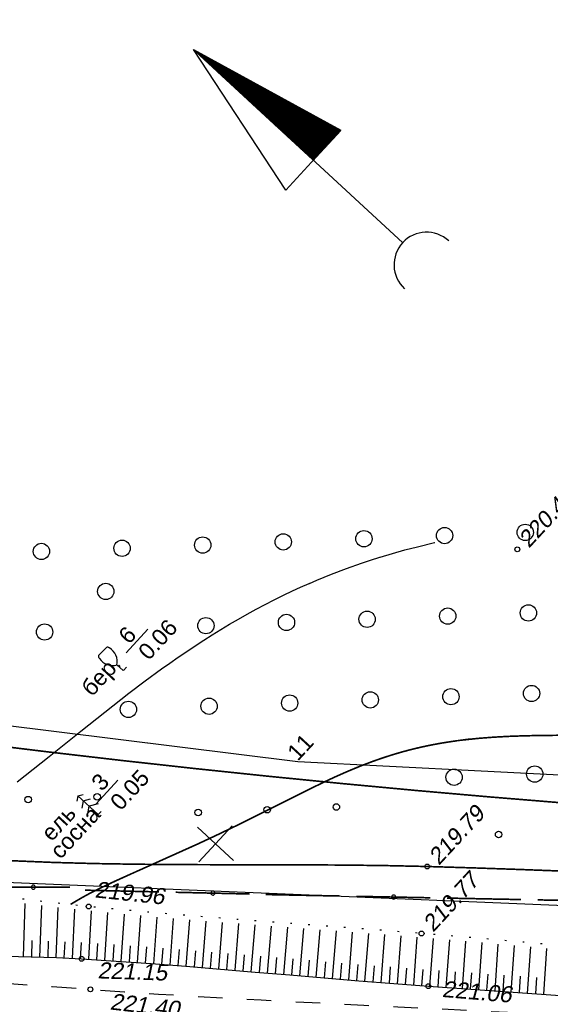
# Model space of a CAD drawing. Header units: millimetres. Extents: x -10 to 1169, y 1 to 1686.
# Tile 109 of 224: x 713 to 745, y 501 to 561. Entities that reach past the tile are written whole.
import ezdxf

# ---------------------------------------------------------------- set-up
doc = ezdxf.new("R2010")
doc.units = ezdxf.units.MM
for name, pattern in [('ADOT1', [1, 0, -1]), ('AHIDDEN1', [2, 0.5, -1.5]), ('AHIDDEN2', [3, 1.5, -1.5])]:
    doc.linetypes.add(name, pattern=pattern)
for name, color, linetype in [('CONTURS', 7, 'Continuous'), ('COORDS', 7, 'Continuous'), ('IZOLINES', 32, 'Continuous'), ('PDIGIT', 170, 'Continuous'), ('PICKETS', 7, 'Continuous'), ('УЧАСТКИ', 7, 'Continuous')]:
    doc.layers.add(name, color=color, linetype=linetype)
doc.styles.get("Standard").update_dxf_attribs({"font": 'arial.ttf'})

# ---------------------------------------------------------------- blocks, each defined once
blk = doc.blocks.new('372')
at = {"layer": 'CONTURS'}
blk.add_circle((0, 0), 1, dxfattribs=at)
blk = doc.blocks.new('390_2')
at = {"layer": 'CONTURS', "color": 7}
for p, q in [((0.6991505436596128, 3.473176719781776), (-0.6905651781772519, 3.473176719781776)), ((0.0023088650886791, 1.057788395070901), (0.0023088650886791, 0.0293004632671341)), ((0.0176911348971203, -0.0024620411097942), (0.5792057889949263, -0.0024620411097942))]:
    blk.add_line(p, q, dxfattribs=at)
at = {"layer": 'CONTURS', "color": 7, "linetype": 'Continuous'}
for centre, radius, start, end in [((1.008602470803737, 2.722503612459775), 1.954260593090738, 167.2458957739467, 239.3760234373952), ((-19.93655262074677, 7.463485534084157), 19.5207581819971, 347.245895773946, 347.6983439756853), ((-0.6490946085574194, 3.257555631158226), 0.2199581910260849, 101.9407673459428, 167.6983439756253), ((-0.6905651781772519, 3.453655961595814), 0.0195207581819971, 90, 101.9407673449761), ((-1.008911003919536, 2.722503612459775), 1.954260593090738, 300.6239765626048, 12.75410422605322), ((0.6487860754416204, 3.257555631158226), 0.2199581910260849, 12.30165602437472, 76.96725551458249), ((19.93624408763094, 7.463485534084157), 19.5207581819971, 192.3016560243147, 192.7541042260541)]:
    blk.add_arc(centre, radius, start, end, dxfattribs=at)
blk = doc.blocks.new('390_5')
at = {"layer": 'CONTURS', "color": 7}
for p, q in [((0.0041507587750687, 2.480696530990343), (-0.7629712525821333, 2.004656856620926)), ((0.0041507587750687, 3.402063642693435), (-0.5743346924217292, 3.033516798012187)), ((0.0041507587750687, 3.402063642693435), (0.0041507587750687, 0.0083614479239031)), ((0.0041507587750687, 3.402063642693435), (0.5826362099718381, 3.033516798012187)), ((0.0041507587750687, 2.480696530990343), (0.7712727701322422, 2.004656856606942)), ((-0.9641835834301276, 0.8836602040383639), (0.0041507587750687, 1.513261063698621)), ((0.9724851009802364, 0.8836602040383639), (0.0041507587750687, 1.513261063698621)), ((0.0031036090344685, 0.0007330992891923), (0.5312859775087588, 0.0007330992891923))]:
    blk.add_line(p, q, dxfattribs=at)
blk = doc.blocks.new('NSARROW')
at = {"layer": 'CONTURS'}
h = blk.add_hatch(dxfattribs=at)
h.set_pattern_fill('ANSI37', color=256, scale=0.1, style=0)
h.set_pattern_definition([(45, (0, 0), (-0.0088388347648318, 0.0088388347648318), []), (135, (0, 0), (-0.0088388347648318, -0.0088388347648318), [])])
h.paths.add_polyline_path([(0, 40), (0, 20), (5, 20)])
for p, q in [((-5, 20), (0, 40)), ((0, 5.045686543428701), (0, 40)), ((0, 40), (5, 20)), ((5, 20), (-5, 20))]:
    blk.add_line(p, q, dxfattribs=at)
blk.add_arc((0, 1.074739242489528), 4, 0, 180, dxfattribs=at)
blk = doc.blocks.new('373')
at = {"layer": 'CONTURS'}
blk.add_circle((0, 0), 0.4, dxfattribs=at)
blk = doc.blocks.new('133')
at = {"layer": 'CONTURS', "color": 7, "linetype": 'Continuous', "const_width": 0.2}
for points in [[(-11, 0), (-2, 0)], [(0, 0), (9, 0)]]:
    blk.add_lwpolyline(points, dxfattribs=at)
at = {"layer": 'CONTURS', "color": 7, "linetype": 'Continuous', "const_width": 0.5}
blk.add_lwpolyline([(-6.791280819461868, -0.0028738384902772, 1), (-6.291280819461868, -0.0028738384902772, 1)], format="xyb", close=True, dxfattribs=at)

msp = doc.modelspace()

# ---------------------------------------------------------------- linework, layer by layer
at = {"layer": 'CONTURS', "lineweight": -2}
for p, q in [((712.8288784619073, 503.5293931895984), (712.9319874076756, 506.7916837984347)), ((713.8285287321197, 503.502948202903), (713.941834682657, 506.6708788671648)), ((714.8280304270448, 503.4713830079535), (714.9539708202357, 506.5539189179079)), ((715.8268430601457, 503.4226662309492), (715.9711218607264, 506.4446049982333)), ((716.8252994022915, 503.3671240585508), (716.987687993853, 506.3373375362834)), ((717.8232474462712, 503.303095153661), (718.0000347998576, 506.2396291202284)), ((718.8210459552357, 503.2367767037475), (719.0105113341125, 506.1432142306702)), ((719.8184824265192, 503.1652191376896), (720.0181702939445, 506.0526215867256)), ((720.8158459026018, 503.0926512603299), (721.0246433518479, 505.96291415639)), ((721.8128399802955, 503.0151734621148), (722.0290851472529, 505.8780587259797)), ((722.8098216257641, 502.9375358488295), (723.0325313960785, 505.7937588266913)), ((723.806471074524, 502.8557441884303), (724.0343328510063, 505.713380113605)), ((724.8031205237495, 502.7739525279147), (725.0350526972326, 505.633308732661)), ((725.7995660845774, 502.6897133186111), (726.0355508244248, 505.5561112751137)), ((726.7959894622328, 502.6052121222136), (727.0348805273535, 505.479058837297)), ((727.7923402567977, 502.5198593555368), (728.0335649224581, 505.4039074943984)), ((728.7886691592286, 502.4342514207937), (729.0311602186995, 505.3288373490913)), ((729.7850250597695, 502.3489582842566), (730.0277862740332, 505.2545695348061)), ((730.7813964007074, 502.2638457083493), (731.0235112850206, 505.1803816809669)), ((731.7778570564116, 502.1797852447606), (732.0180407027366, 505.1058973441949)), ((732.7744053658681, 502.0967703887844), (733.0119755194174, 505.0314285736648)), ((733.7710661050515, 502.0151164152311), (734.0046568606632, 504.9556842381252)), ((734.7679158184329, 501.9358028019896), (734.9972606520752, 504.8797491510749)), ((735.7648635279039, 501.8577306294), (735.9888822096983, 504.8016749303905)), ((736.7621212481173, 501.7837236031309), (736.9813868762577, 504.7230278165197)), ((713.3287035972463, 503.5161706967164), (713.3623404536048, 504.5156048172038)), ((714.3282795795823, 503.4871656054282), (714.3665281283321, 504.4864338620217)), ((715.3274367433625, 503.4470246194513), (715.3716591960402, 504.4460463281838)), ((716.3260712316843, 503.3948951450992), (716.3771825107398, 504.3935881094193)), ((717.324273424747, 503.3351096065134), (717.3816007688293, 504.3334650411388)), ((718.3221467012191, 503.2699359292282), (718.3847065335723, 504.267977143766)), ((719.3197641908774, 503.2009979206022), (719.386779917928, 504.1987498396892)), ((720.3171641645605, 503.1289351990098), (720.3879326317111, 504.1264279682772)), ((737.7594047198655, 501.7100644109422), (737.973838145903, 504.6411102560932)), ((738.7569136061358, 501.6395234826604), (738.9674017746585, 504.5580377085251)), ((739.7544224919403, 501.5689825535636), (739.9616462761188, 504.4749078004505)), ((740.7519442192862, 501.4986234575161), (740.9559317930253, 504.3882991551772)), ((741.7495165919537, 501.4289860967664), (741.9505554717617, 504.3010870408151)), ((742.7470889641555, 501.3593487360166), (742.9452708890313, 504.213866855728)), ((743.7446913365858, 501.2901424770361), (743.9396533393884, 504.1244252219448)), ((721.3143429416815, 503.0539123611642), (721.3882777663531, 504.051175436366)), ((722.3113308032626, 502.9763546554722), (722.3878580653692, 503.9734221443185)), ((723.3081463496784, 502.8966400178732), (723.386758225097, 503.8935453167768)), ((724.3047957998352, 502.814848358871), (724.3849627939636, 503.8116298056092)), ((725.3013433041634, 502.7318329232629), (725.382793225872, 503.7285103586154)), ((726.2977777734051, 502.6474627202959), (726.3802235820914, 503.6440582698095)), ((727.2941648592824, 502.5625357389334), (727.3772603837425, 503.5590773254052)), ((744.7423623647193, 501.2219330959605), (744.9342292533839, 504.0348851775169)), ((728.2905047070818, 502.4770553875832), (728.3739205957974, 503.4735702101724)), ((729.2868471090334, 502.3916048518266), (729.3702171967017, 503.3881235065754)), ((730.2832107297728, 502.306401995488), (730.366204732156, 503.3029520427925)), ((731.2796267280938, 502.2218154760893), (731.3618948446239, 503.2184257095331)), ((732.2761312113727, 502.1382778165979), (732.3573789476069, 503.13497175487)), ((733.2727357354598, 502.0559434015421), (733.3526736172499, 503.0527432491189)), ((734.2694909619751, 501.9754596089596), (734.3479187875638, 502.9723794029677)), ((735.2663896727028, 501.8967667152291), (735.3431617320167, 502.8938153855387)), ((736.2634923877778, 501.8207271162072), (736.338626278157, 502.8179005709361)), ((737.2607629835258, 501.7468940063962), (737.3344417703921, 502.7441760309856)), ((738.258159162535, 501.6747939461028), (738.3306098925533, 502.6721659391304)), ((739.2556680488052, 501.604253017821), (739.3272014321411, 502.6016912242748)), ((740.2531833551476, 501.5338030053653), (740.32395775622, 502.5312953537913)), ((741.25073040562, 501.4638047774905), (741.3208527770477, 502.4613431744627)), ((742.2483027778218, 501.3941674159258), (742.317847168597, 502.3917462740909)), ((743.2458901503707, 501.3247456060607), (743.3148341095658, 502.3223661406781)), ((744.2435268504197, 501.2560377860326), (744.3118655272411, 502.2536999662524))]:
    msp.add_line(p, q, dxfattribs=at)
at = {"layer": 'CONTURS'}
for points in [[(719.1171515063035, 522.185494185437), (720.4536818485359, 523.6319081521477)], [(717.2783614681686, 512.914522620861), (718.614891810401, 514.3609365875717)]]:
    msp.add_lwpolyline(points, dxfattribs=at)
at = {"layer": 'CONTURS', "linetype": 'AHIDDEN1', "const_width": 0.1, "flags": 128}
for points in [[(706.1757303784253, 522.4857214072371), (705.6501780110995, 520.3443269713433), (705.2924642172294, 518.3927497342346), (705.1025889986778, 516.6309896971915), (705.0805523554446, 515.0590468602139), (705.2263542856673, 513.6769212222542), (705.5399947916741, 512.4846127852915), (706.0214738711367, 511.4821215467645), (706.6707915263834, 510.6694475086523), (707.4879477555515, 510.0465906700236), (708.4729425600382, 509.6135510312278), (708.7871783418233, 509.5323441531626), (709.124113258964, 509.4765573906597), (709.4797438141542, 509.4417707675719), (709.8500665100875, 509.4235643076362), (710.2310778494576, 509.4175180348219), (710.6187743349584, 509.4192119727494), (711.0091524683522, 509.4242261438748), (711.3982087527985, 509.4281405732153), (711.7819396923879, 509.4265352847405), (712.1563417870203, 509.4149903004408), (714.6976512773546, 509.3110379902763), (717.2401292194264, 509.2423017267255), (719.7835326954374, 509.2013035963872), (722.3276187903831, 509.1805656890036), (724.8721445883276, 509.1726100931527), (727.4168671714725, 509.169958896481), (729.9615436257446, 509.1651341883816), (732.5059310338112, 509.1506580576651), (735.049786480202, 509.1190525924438), (737.5928670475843, 509.0628398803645), (740.5460570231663, 508.9736759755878), (743.4989749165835, 508.8719673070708), (746.4516170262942, 508.7589509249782), (749.4039796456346, 508.6358638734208), (752.3560590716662, 508.503943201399), (755.3078515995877, 508.3644259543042), (758.2593535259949, 508.2185491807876), (761.2105611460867, 508.0675499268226), (764.1614707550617, 507.9126652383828), (767.1120786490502, 507.7551321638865), (769.5908150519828, 507.6030492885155), (772.0690135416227, 507.4206153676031), (774.5468159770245, 507.219163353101), (777.0243642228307, 507.0100262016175), (779.5018001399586, 506.8045368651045), (781.9792655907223, 506.6140282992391), (784.4569024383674, 506.4498334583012), (786.9348525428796, 506.3232852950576), (789.4132577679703, 506.2457167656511), (791.8922599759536, 506.2284608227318), (793.3138711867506, 506.2621997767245), (794.7365481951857, 506.3360251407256), (796.1598716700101, 506.4375246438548), (797.583422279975, 506.554286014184), (799.0067806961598, 506.6738969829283), (800.429527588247, 506.7839452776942), (801.8512436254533, 506.8720186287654), (803.2715094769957, 506.9257047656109), (804.6899058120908, 506.9325914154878), (806.1060133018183, 506.8802663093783), (807.0573749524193, 506.8069278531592), (808.0074316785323, 506.7065614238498), (808.9564883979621, 506.5848793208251), (809.9048500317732, 506.4475938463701), (810.852821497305, 506.3004173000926), (811.8007077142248, 506.1490619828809), (812.7488136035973, 505.999240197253), (813.6974440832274, 505.8566642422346), (814.6469040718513, 505.7270464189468), (815.5974984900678, 505.6160990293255), (818.2783700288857, 505.3756537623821), (820.9649391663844, 505.2071793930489), (823.6562003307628, 505.0979706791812), (826.3511479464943, 505.0353223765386), (829.0487764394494, 505.0065292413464), (831.7480802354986, 504.9988860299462), (834.4480537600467, 504.9996874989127), (837.1476914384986, 504.9962284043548), (839.8459876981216, 504.9758035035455), (842.5419369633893, 504.9257075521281), (845.2032793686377, 504.8363415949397), (847.8664428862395, 504.71418042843), (850.5306467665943, 504.5732684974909), (853.1951102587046, 504.4276502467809), (855.8590526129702, 504.2913701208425), (858.521693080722, 504.1784725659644), (861.1822509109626, 504.1030020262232), (863.8399453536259, 504.0790029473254), (866.493995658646, 504.1205197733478), (869.143621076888, 504.2415969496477), (871.3761310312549, 504.4345385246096), (873.6042436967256, 504.7176047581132), (875.8290482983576, 505.0664663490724), (878.0516340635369, 505.4567939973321), (880.2730902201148, 505.8642584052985), (882.4945059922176, 506.2645302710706), (884.7169706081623, 506.6332802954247), (886.9415732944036, 506.9461791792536), (889.1694032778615, 507.1788976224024), (891.401549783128, 507.3071063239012), (893.3519564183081, 507.3481283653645), (895.3037142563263, 507.3528076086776), (897.256823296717, 507.3211440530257), (899.2112835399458, 507.2531376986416), (901.1670949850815, 507.1487885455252), (903.1242576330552, 507.0080965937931), (905.0827714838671, 506.8310618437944), (907.0426365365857, 506.6176842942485), (909.0038527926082, 506.3679639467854), (910.9664202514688, 506.0819008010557)], [(705.324985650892, 517.2232807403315), (709.835510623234, 516.646845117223), (714.3477869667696, 516.0961075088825), (718.8618146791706, 515.5710679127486), (723.3775937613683, 515.0717263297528), (727.8951242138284, 514.5980827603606), (732.4144060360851, 514.1501372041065), (736.9354392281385, 513.7278896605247), (741.4582237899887, 513.3313401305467), (745.9827597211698, 512.960488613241), (750.509047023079, 512.6153351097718), (756.7063921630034, 512.1991723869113), (762.9090679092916, 511.853620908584), (769.1161949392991, 511.5690376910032), (775.3268939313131, 511.3357797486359), (781.5402855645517, 511.1442040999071), (787.7554905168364, 510.9846677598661), (793.9716294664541, 510.8475277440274), (800.1878230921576, 510.7231410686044), (806.4031920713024, 510.6018647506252), (812.6168570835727, 510.4740558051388), (818.6710851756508, 510.339502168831), (824.7264222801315, 510.2025619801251), (830.7825346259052, 510.0707556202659), (836.839088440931, 509.9516034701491), (842.8957499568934, 509.8526259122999), (848.9521854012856, 509.7813433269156), (855.0080610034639, 509.7452760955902), (861.0630429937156, 509.7519446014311), (867.1167976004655, 509.8088692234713), (873.1689910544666, 509.9235703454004), (877.5107379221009, 510.071810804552), (881.8514159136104, 510.2921701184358), (886.1913104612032, 510.5626182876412), (890.5307069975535, 510.8611253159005), (894.8698909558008, 511.1656612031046), (899.2091477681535, 511.4541959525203), (903.5487628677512, 511.7046995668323), (907.8890216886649, 511.8951420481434), (912.230209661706, 512.0034933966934), (916.5726122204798, 512.0077236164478), (917.6116842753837, 511.9740304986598), (918.6555593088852, 511.907731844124), (919.7021922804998, 511.8215159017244), (920.749538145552, 511.7280709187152), (921.7955518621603, 511.6400851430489), (922.8381883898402, 511.5702468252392), (923.8754026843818, 511.5312442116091), (924.9051497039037, 511.5357655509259), (925.925384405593, 511.596499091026), (926.9340617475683, 511.7261330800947), (927.9761048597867, 511.9438326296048), (929.0051757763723, 512.2356216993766), (930.0236461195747, 512.5882083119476), (931.0338875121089, 512.9883004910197), (932.0382715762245, 513.4226062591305), (933.0391699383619, 513.8778336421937), (934.0389542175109, 514.3406906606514), (935.0399960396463, 514.797885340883), (936.044667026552, 515.2361257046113), (937.0553388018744, 515.6421197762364), (938.3003365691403, 516.1140901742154), (939.5460373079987, 516.5842065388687), (940.7924410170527, 517.0524688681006), (942.0395476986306, 517.5188771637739), (943.287357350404, 517.983431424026), (944.5358699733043, 518.4461316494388), (945.7850855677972, 518.9069778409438), (947.0350041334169, 519.3659699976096), (948.2856256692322, 519.8231081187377), (949.5369501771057, 520.2783922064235)]]:
    msp.add_lwpolyline(points, dxfattribs=at)
at = {"layer": 'CONTURS', "linetype": 'ADOT1', "flags": 128}
msp.add_lwpolyline([(889.7200228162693, 502.7760989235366), (887.7184693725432, 502.6469822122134), (885.716716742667, 502.5234052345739), (883.7147649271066, 502.4053679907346), (881.7126139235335, 502.2928704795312), (879.710263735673, 502.1859127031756), (877.7077143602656, 502.0844946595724), (875.7049657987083, 501.9886163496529), (873.7020180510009, 501.8982777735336), (871.6988711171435, 501.8134789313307), (869.6955249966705, 501.7342198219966), (867.0483633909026, 501.6396701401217), (864.4006463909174, 501.5573867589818), (861.7524630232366, 501.4862566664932), (859.103902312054, 501.4251668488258), (856.4550532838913, 501.3730042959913), (853.8060049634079, 501.328655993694), (851.1568463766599, 501.2910089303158), (848.507666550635, 501.2589500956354), (845.8585545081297, 501.2313664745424), (843.2095992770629, 501.2071450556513), (840.5109577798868, 501.1866261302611), (837.8121569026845, 501.1718718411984), (835.1132423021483, 501.1630623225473), (832.41425963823, 501.1603777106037), (829.7152545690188, 501.1639981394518), (827.0162727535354, 501.1741037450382), (824.3173598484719, 501.1908746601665), (821.6185615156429, 501.2144910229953), (818.9199234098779, 501.2451329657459), (816.2214911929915, 501.2829806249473), (813.8416676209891, 501.3245918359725), (811.4619747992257, 501.3751524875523), (809.0823898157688, 501.4330892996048), (806.7028897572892, 501.4968289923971), (804.3234517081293, 501.5647982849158), (801.944052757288, 501.6354238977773), (799.5646699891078, 501.7071325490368), (797.1852804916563, 501.7783509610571), (794.8058613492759, 501.8475058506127), (792.4263896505, 501.9130239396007), (789.785481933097, 501.9770008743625), (787.144059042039, 502.0314520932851), (784.5023422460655, 502.080478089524), (781.8605528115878, 502.1281793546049), (779.2189120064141, 502.1786563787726), (776.577641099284, 502.2360096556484), (773.9369613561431, 502.3043396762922), (771.2970940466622, 502.3877469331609), (768.6582604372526, 502.4903319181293), (766.0206817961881, 502.6161951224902), (763.1393231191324, 502.7835973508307), (760.2594712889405, 502.9789269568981), (757.380858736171, 503.1972351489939), (754.5032178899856, 503.4335731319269), (751.626281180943, 503.6829921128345), (748.7497810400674, 503.9405432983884), (745.8734498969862, 504.2012778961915), (742.9970201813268, 504.4602471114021), (740.1202243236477, 504.7125021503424), (737.2427947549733, 504.9530942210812), (735.200220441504, 505.1149529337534), (733.1570872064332, 505.2712527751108), (731.1136325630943, 505.4243511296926), (729.0700940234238, 505.57660538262), (727.0267091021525, 505.7303729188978), (724.9837153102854, 505.8880111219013), (722.9413501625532, 506.0518773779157), (720.8998511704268, 506.2243290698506), (718.8594558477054, 506.4077235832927), (716.8204017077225, 506.6044183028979), (714.624728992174, 506.8401550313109), (712.431498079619, 507.102330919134), (710.2400543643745, 507.3834987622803), (708.0497432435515, 507.6762113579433), (705.8599101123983, 507.9730215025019), (703.6699003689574, 508.2664819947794), (701.4790594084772, 508.5491456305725), (699.2867326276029, 508.8135652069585), (697.0922654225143, 509.0522935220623), (694.8950031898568, 509.2578833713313), (692.1575996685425, 509.4778183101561), (689.4182330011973, 509.6733433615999), (686.6769031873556, 509.84445852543), (683.9336102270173, 509.9911638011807), (681.1883541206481, 510.1134591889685), (678.4411348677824, 510.2113446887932), (675.6919524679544, 510.2848203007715), (672.9408069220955, 510.3338860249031), (670.18769822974, 510.3585418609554), (667.4326263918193, 510.3587878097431)], dxfattribs=at)
at = {"layer": 'CONTURS', "linetype": 'AHIDDEN2', "flags": 128}
msp.add_lwpolyline([(666.8505199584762, 506.677212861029), (668.8942933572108, 506.610478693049), (670.9346011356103, 506.5177762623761), (672.9714432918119, 506.3991055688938), (675.0048198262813, 506.2544666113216), (677.0347307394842, 506.0838593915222), (679.0611760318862, 505.8872839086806), (681.0841557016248, 505.6647401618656), (683.1036697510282, 505.4162281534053), (685.119718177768, 505.1417478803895), (687.1323009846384, 504.8412993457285), (687.7710336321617, 504.7381550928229), (688.4089570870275, 504.6289658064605), (689.046268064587, 504.5151976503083), (689.6831632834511, 504.3983167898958), (690.3198394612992, 504.279789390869), (690.9564933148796, 504.1610816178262), (691.5933215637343, 504.0436596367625), (692.2305209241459, 503.9289896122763), (692.8682881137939, 503.818537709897), (693.5068198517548, 503.7137700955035), (695.8322539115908, 503.3694008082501), (698.1640624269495, 503.0693632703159), (700.5012425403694, 502.807465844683), (702.8427913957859, 502.5775168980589), (705.1877061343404, 502.3733247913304), (707.534983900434, 502.1886978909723), (709.8836218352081, 502.0174445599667), (712.2326170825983, 501.8533731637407), (714.5809667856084, 501.6902920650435), (716.9276680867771, 501.5220096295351), (719.021144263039, 501.3733750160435), (721.1154596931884, 501.2352313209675), (723.2104907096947, 501.1062376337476), (725.306113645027, 500.9850530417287), (727.4022048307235, 500.8703366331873), (729.4986406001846, 500.7607474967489), (731.5952972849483, 500.6549447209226), (733.6920512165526, 500.5515873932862), (735.7887787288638, 500.4493346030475), (737.8853561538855, 500.3468454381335), (740.7598903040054, 500.2069859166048), (743.6347160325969, 500.0705663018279), (746.5098199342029, 499.9384425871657), (749.3851886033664, 499.8114707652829), (752.26080863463, 499.6905068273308), (755.1366666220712, 499.5764067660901), (758.0127491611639, 499.4700265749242), (760.8890428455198, 499.3722222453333), (763.7655342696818, 499.2838497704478), (766.6422100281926, 499.2057651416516), (769.2193613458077, 499.147860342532), (771.7968280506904, 499.1026013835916), (774.3745491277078, 499.0674197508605), (776.9524635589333, 499.0397469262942), (779.530510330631, 499.0170143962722), (782.1086284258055, 498.9966536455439), (784.6867568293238, 498.9760961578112), (787.2648345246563, 498.952773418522), (789.8428004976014, 498.9241169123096), (792.420593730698, 498.8875581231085), (794.8032967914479, 498.8473765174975), (797.1859449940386, 498.8038083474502), (799.5685507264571, 498.7576058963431), (801.9511263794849, 498.709521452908), (804.3336843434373, 498.6603073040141), (806.7162370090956, 498.6107157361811), (809.0987967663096, 498.5614990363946), (811.4813760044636, 498.5134094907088), (813.8639871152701, 498.4671993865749), (816.2466424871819, 498.4236210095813), (818.9282403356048, 498.3748290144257), (821.6098515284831, 498.3239350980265), (824.2914786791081, 498.2723158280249), (826.9731244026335, 498.2213477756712), (829.6547913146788, 498.1724075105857), (832.3364820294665, 498.1268716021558), (835.018199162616, 498.0861166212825), (837.6999453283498, 498.0515191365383), (840.3817231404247, 498.0244557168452), (843.0635352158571, 498.0063029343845), (845.7429647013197, 497.9910216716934), (848.4228214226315, 497.9738062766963), (851.1029343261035, 497.9579230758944), (853.7831323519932, 497.9466383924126), (856.4632444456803, 497.9432185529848), (859.1430995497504, 497.9509298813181), (861.8225266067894, 497.9730387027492), (864.5013545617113, 498.0128113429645), (867.1794123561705, 498.0735141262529), (869.8565289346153, 498.1584133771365), (871.8523109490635, 498.23616474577), (873.8477915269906, 498.3231329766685), (875.8429706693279, 498.4193180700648), (877.8378483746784, 498.5247200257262), (879.8324246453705, 498.6393388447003), (881.8266994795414, 498.7631745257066), (883.8206728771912, 498.896227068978), (885.8143448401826, 499.0384964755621), (887.8077153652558, 499.1899827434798), (889.8007844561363, 499.3506858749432)], dxfattribs=at)
at = {"layer": 'CONTURS', "linetype": 'Continuous', "flags": 128}
msp.add_lwpolyline([(711.7382779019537, 503.5517257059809), (713.2904287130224, 503.5199419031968), (714.8409388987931, 503.470975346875), (716.3887773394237, 503.3951315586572), (718.5177661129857, 503.2585344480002), (720.6457349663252, 503.1058708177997), (722.7729049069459, 502.9405654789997), (724.8994969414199, 502.7660432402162), (727.0257320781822, 502.5857289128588), (729.1518313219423, 502.4030473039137), (731.2780156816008, 502.2214232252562), (733.4045061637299, 502.0442814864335), (735.5315237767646, 501.875046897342), (737.6592895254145, 501.7171442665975), (740.5511885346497, 501.5126375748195), (743.4434871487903, 501.3107353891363), (746.3361980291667, 501.1129647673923)], dxfattribs=at)
at = {"layer": 'COORDS', "lineweight": -2}
for p, q in [((725.7042219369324, 509.4390717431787), (723.5008588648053, 511.4750459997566)), ((723.5845532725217, 509.3553773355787), (725.620527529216, 511.558740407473))]:
    msp.add_line(p, q, dxfattribs=at)
at = {"layer": 'IZOLINES'}
msp.add_lwpolyline([(712.433718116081, 514.2706427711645), (712.9319267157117, 514.6478047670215), (713.4256464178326, 515.030785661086), (714.404545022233, 515.807530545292), (716.3504019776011, 517.3759409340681), (717.3254653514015, 518.15747266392), (718.3056697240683, 518.9324988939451), (719.2932326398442, 519.698037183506), (720.2901338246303, 520.4512326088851), (721.2981539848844, 521.1892748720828), (721.8068590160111, 521.5517634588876), (722.3189338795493, 521.9094376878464), (722.8345383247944, 522.2619613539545), (723.353815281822, 522.6090035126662), (723.876889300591, 522.9502408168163), (724.4038657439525, 523.2853591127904), (724.9348301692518, 523.6140550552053), (725.4698479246, 523.9360377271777), (726.0089639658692, 524.2510302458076), (726.5522028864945, 524.558771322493), (727.0995691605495, 524.8590167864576), (727.6510475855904, 525.1515410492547), (728.2066039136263, 525.4361385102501), (728.766185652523, 525.7126248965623), (729.3297230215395, 525.9808385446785), (729.820050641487, 526.2059476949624), (730.348845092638, 526.4402091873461), (730.3633729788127, 526.4465218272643), (730.3633835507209, 526.4465264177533), (730.3603986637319, 526.4460376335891), (730.8122618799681, 526.6383457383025), (731.7219108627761, 527.0081948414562), (732.6398215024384, 527.3564671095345), (733.5654055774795, 527.6832130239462), (734.1061889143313, 527.8631699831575), (734.6901092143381, 528.0487263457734), (734.7065582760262, 528.0538246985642), (734.7065707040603, 528.0538285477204), (734.7065955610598, 528.0538362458), (734.7081212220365, 528.0539172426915), (735.462926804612, 528.280827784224), (736.2215341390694, 528.4943754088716), (736.9834830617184, 528.6953743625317), (738.0272396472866, 528.9502812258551), (738.060893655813, 528.9581305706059), (738.0609240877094, 528.9581376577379)], dxfattribs=at)
at = {"layer": 'IZOLINES', "const_width": 0.1000000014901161}
msp.add_lwpolyline([(715.7138542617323, 506.7383353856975), (715.9872884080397, 506.9041211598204), (715.9879358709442, 506.9045096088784), (715.9882643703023, 506.9043912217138), (716.4413008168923, 507.1691875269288), (716.4417051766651, 507.1694138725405), (716.4417052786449, 507.1694139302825), (716.4417054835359, 507.1694140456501), (716.4417058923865, 507.1694142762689), (716.4417067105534, 507.1694147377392), (716.4417083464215, 507.1694156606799), (716.4417116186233, 507.169417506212), (716.4420169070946, 507.168948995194), (716.8525896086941, 507.3929508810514), (717.2691401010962, 507.6054333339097), (717.6894805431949, 507.8102254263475), (718.5367327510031, 508.2057835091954), (718.9890386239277, 508.4113287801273), (718.9857220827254, 508.4102557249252), (723.5462327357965, 510.460287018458), (724.6782760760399, 510.9903085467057), (725.804806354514, 511.531836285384), (726.9259374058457, 512.0843684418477), (729.158243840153, 513.2093349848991), (730.2759849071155, 513.7685887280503), (731.401064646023, 514.3125767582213), (731.9680347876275, 514.5751132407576), (732.5387534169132, 514.8292526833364), (733.1137122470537, 515.0734447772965), (733.6932783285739, 515.3062221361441), (734.2776752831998, 515.5262494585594), (734.8669744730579, 515.7323707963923), (735.4610977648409, 515.9236496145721), (736.0598310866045, 516.099398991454), (736.6628467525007, 516.2592001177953), (737.2697316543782, 516.4029083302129), (737.8800180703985, 516.5306470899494), (738.4932139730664, 516.6427913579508), (739.1088302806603, 516.7399426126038), (739.8002352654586, 516.8318967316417), (739.7962837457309, 516.8303630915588), (740.720997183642, 516.9288575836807), (741.6479279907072, 517.0008163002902), (742.5761198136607, 517.0513858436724), (743.5049942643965, 517.0848338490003), (744.4341947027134, 517.1054324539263), (746.2928731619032, 517.1245271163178)], dxfattribs=at)
at = {"layer": 'PICKETS', "color": 7, "lineweight": -2}
for centre in [(743.1165124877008, 528.5348917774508), (737.5928670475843, 509.0628398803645), (716.8204017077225, 506.6044183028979), (737.2427947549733, 504.9530942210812), (716.3887773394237, 503.3951315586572), (737.6592895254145, 501.7171442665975), (716.9276680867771, 501.5220096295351)]:
    msp.add_circle(centre, 0.15, dxfattribs=at)
at = {"layer": 'УЧАСТКИ', "color": 6, "linetype": 'Continuous', "lineweight": -2}
for p, q in [((729.6475777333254, 515.4895630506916), (709.5005556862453, 517.9988264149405)), ((838.6007940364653, 509.8772589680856), (729.6475777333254, 515.4895630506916)), ((873.0315727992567, 501.3719974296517), (694.5504783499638, 508.7892559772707))]:
    msp.add_line(p, q, dxfattribs=at)

# ---------------------------------------------------------------- block references
at = {"layer": 'CONTURS', "lineweight": -2, "yscale": 0.5}
for name, p, xscale, zscale, rotation in [('NSARROW', (737.9475758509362, 545.6380723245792), 0.5, 0.5, 47.26113010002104), ('372', (743.5993240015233, 529.5755773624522), 0.5, 0.5, 47.26113010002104), ('372', (723.8157498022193, 528.7944295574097), 0.5, 0.5, 47.26113010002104), ('372', (728.7616433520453, 528.9897165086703), 0.5, 0.5, 47.26113010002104), ('372', (733.7075369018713, 529.185003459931), 0.5, 0.5, 47.26113010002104), ('372', (738.6534304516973, 529.3802904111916), 0.5, 0.5, 47.26113010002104), ('372', (713.9239627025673, 528.4038556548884), 0.5, 0.5, 47.26113010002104), ('372', (718.8698562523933, 528.599142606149), 0.5, 0.5, 47.26113010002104), ('372', (717.8720494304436, 525.9497111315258), 0.5, 0.5, 47.26113010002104), ('372', (743.7946109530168, 524.6296838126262), 0.5, 0.5, 47.26113010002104), ('372', (728.9569303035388, 524.0438229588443), 0.5, 0.5, 47.26113010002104), ('372', (733.9028238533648, 524.2391099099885), 0.5, 0.5, 47.26113010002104), ('372', (738.8487174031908, 524.4343968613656), 0.5, 0.5, 47.26113010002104), ('372', (714.1192496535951, 523.4579621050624), 0.5, 0.5, 47.26113010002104), ('372', (724.0110367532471, 523.8485360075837), 0.5, 0.5, 47.26113010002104), ('390_2', (718.9442151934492, 521.081358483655), 0.5, 0.5, 47.26113010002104), ('372', (734.0981108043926, 519.2932163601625), 0.5, 0.5, 47.26113010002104), ('372', (739.0440043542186, 519.4885033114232), 0.5, 0.5, 47.26113010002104), ('372', (743.9898979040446, 519.6837902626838), 0.5, 0.5, 47.26113010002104), ('372', (719.2604301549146, 518.707355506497), 0.5, 0.5, 47.26113010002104), ('372', (724.2063237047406, 518.9026424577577), 0.5, 0.5, 47.26113010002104), ('372', (729.1522172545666, 519.0979294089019), 0.5, 0.5, 47.26113010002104), ('372', (739.2392913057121, 514.5426097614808), 0.5, 0.5, 47.26113010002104), ('372', (744.1851848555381, 514.7378967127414), 0.5, 0.5, 47.26113010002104), ('373', (713.1053338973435, 513.1702929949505), 0.5, 0.5, 47.26113010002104), ('390_5', (717.3998288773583, 512.2459823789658), 0.5, 0.5, 47.26113010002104), ('373', (717.3446712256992, 513.3376818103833), 0.5, 0.5, 47.26113010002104), ('373', (723.5362245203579, 512.3809113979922), 0.5, 0.5, 47.26113010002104), ('373', (727.7755618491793, 512.548300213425), 0.5, 0.5, 47.26113010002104), ('373', (732.0148991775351, 512.7156890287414), 0.5, 0.5, 47.26113010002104), ('373', (741.9712543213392, 511.0268214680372), 0.5, 0.5, 47.26113010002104), ('133', (710.1242844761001, 507.792378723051), 0.5047290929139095, 0.50472909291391, 180.0028107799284), ('133', (721.1413079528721, 507.5038249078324), 0.50472909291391, 0.50472909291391, 178.6751462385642), ('133', (732.230233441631, 507.2517591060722), 0.505353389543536, 0.505353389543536, 178.8760049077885), ('133', (743.3458687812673, 507.0336710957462), 0.505353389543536, 0.505353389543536, 178.8760049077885)]:
    msp.add_blockref(name, p, dxfattribs=dict(at, xscale=xscale, zscale=zscale, rotation=rotation))

# ---------------------------------------------------------------- texts
at = {"layer": 'CONTURS', "lineweight": -2}
for s, p in [('0.06', (720.5029672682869, 521.6660222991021)), ('6', (719.2923715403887, 522.6519785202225)), ('бер.', (717.0142835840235, 519.4387871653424)), ('3', (717.6321277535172, 513.6296812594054)), ('0.05', (718.7820042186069, 512.434489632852)), ('сосна', (715.0892121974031, 509.4563259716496)), ('ель', (714.5479917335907, 510.5486940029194))]:
    msp.add_text(s, height=0.9999999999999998, rotation=47.26113010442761, dxfattribs=at).set_placement(p)
at = {"layer": 'PDIGIT', "color": 7, "lineweight": -2}
for s, height, rotation, oblique, p in [('220.45', 1, 47.26113010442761, 10, (743.823068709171, 528.562789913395)), ('219.79', 1, 47.26113010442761, 10, (738.2994232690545, 509.0907380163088)), ('219.77', 1, 47.26113010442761, 10, (737.9493509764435, 504.9809923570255)), ('219.96', 1, 354.0154456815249, 9.999999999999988, (717.16925901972, 507.1680838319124)), ('221.15', 1.000000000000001, 358.1193409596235, 10, (717.3538170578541, 502.1954893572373)), ('221.06', 1, 355.2534784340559, 9.999999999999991, (738.4747822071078, 501.0563686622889)), ('221.40', 1, 353.4611347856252, 10.00000000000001, (718.0961701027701, 500.2893975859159))]:
    msp.add_text(s, height=height, rotation=rotation, dxfattribs=dict(at, oblique=oblique)).set_placement(p)
at = {"layer": 'УЧАСТКИ', "color": 6, "lineweight": -2}
msp.add_text('11', height=0.9999999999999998, rotation=47.26113010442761, dxfattribs=at).set_placement((729.6475777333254, 515.4895630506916))

doc.saveas('drawing.dxf')
